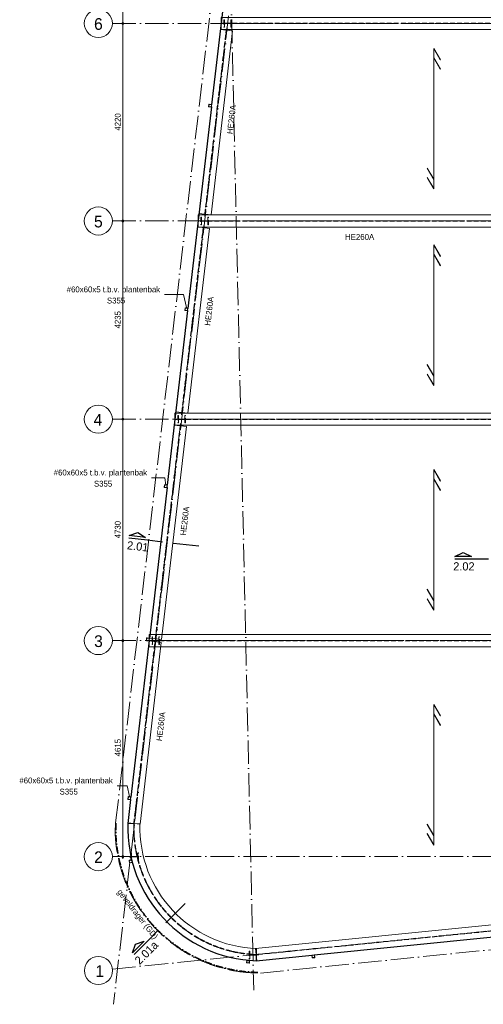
# Model space of a CAD drawing. Header units: millimetres. Extents: x -182 to 27852, y 3109 to 40413.
# Tile 1 of 7: x -182 to 9729, y 6845 to 27880. Entities that reach past the tile are written whole.
import ezdxf

# ---------------------------------------------------------------- set-up
doc = ezdxf.new("R2010")
doc.units = ezdxf.units.MM
for name, pattern in [('00_PBT_AFBR', [250, 150, -50, 0, -50]), ('00_PBT_CEN', [1600, 320, -240, 800, -240]), ('00_PBT_HART', [240, 150, -30, 0, -30, 0, -30]), ('00_PBT_HID2', [150, 100, -50]), ('00_PBT_STRA', [1400, 500, -100, 0, -100, 500, -100, 0, -100])]:
    doc.linetypes.add(name, pattern=pattern)
for name, color, linetype, lineweight in [('A-____-____-DIMS', 211, 'Continuous', 13), ('A-____-____-DIMS-50', 211, 'Continuous', 13), ('A-DETL-____-OTLN', 90, 'Continuous', 13), ('A-FLOR-____-OTLN', 192, 'Continuous', 25), ('A-GENM-____-OTLN', 13, 'Continuous', 25), ('G-____-____-SYMB', 111, 'Continuous', 13), ('S-BEAM-____-HDLN', 1, '00_PBT_HID2', 18), ('S-BEAM-____-IDEN', 2, 'Continuous', 18), ('S-BEAM-____-OTLN', 12, 'Continuous', 25), ('S-COLS-____-HDLN', 52, '00_PBT_HID2', 18), ('S-COLS-____-IDEN', 171, 'Continuous', 18), ('S-COLS-____-OTLN', 52, 'Continuous', 25), ('S-GRID-____-IDEN', 1, 'Continuous', 18), ('S-GRID-____-OTLN', 1, 'Continuous', 13)]:
    doc.layers.add(name, color=color, linetype=linetype, lineweight=lineweight)
doc.styles.add('PBT-Font_1', font='PBT-FONT.ttf', dxfattribs={"height": 250})
doc.styles.add('PBT-Font_2', font='PBT-FONT.ttf', dxfattribs={"height": 125})
doc.styles.add('PBT-Font_B', font='txt', dxfattribs={"height": 175})
doc.dimstyles.new('PBT_DIM_2_50mm_nk', dxfattribs={"dimscale": 304.8, "dimtxt": 125.344371, "dimasz": 0.147638, "dimexe": 0.246063, "dimexo": 0.0625, "dimgap": 0.032808, "dimtad": 1, "dimdec": 3, "dimrnd": 0.001, "dimdsep": 46, "dimtxsty": 'PBT-Font_2', "dimblk1": 'DOTBLANK', "dimblk2": 'DOTBLANK', "dimsah": 1, "dimcen": 0.09, "dimdle": 0.164042, "dimazin": 0, "dimtfac": 1, "dimtdec": 4, "dimtix": 1, "dimtmove": 0, "dimatfit": 3, "dimfxl": 0.246063, "dimfxlon": 1, "dimtvp": 1, "dimtolj": 1, "dimtzin": 0, "dimarcsym": 2})

# ---------------------------------------------------------------- blocks, each defined once
blk = doc.blocks.new('28_PBT_SF_stalen ligger_H-profiel_R24 - HE260A-1606415-02 dak bk ruwe vloer')
at = {"layer": 'S-BEAM-____-OTLN', "lineweight": 18}
for p, q in [((-3224, 0), (-3224, 130)), ((-3224, 130), (3224, 130)), ((-3224, -130), (-3224, 0)), ((3224, -130), (-3224, -130))]:
    blk.add_line(p, q, dxfattribs=at)
at = {"layer": 'S-BEAM-____-OTLN', "linetype": '00_PBT_HID2', "lineweight": 13}
for p, q in [((3224, 4), (-3224, 4)), ((3224, -4), (-3224, -4))]:
    blk.add_line(p, q, dxfattribs=at)
at = {"layer": 'S-BEAM-____-OTLN', "linetype": '00_PBT_HART', "lineweight": 13}
for p, q in [((-3274, 0), (-3224, 0)), ((-3224, 0), (3224, 0)), ((3274, 0), (3224, 0))]:
    blk.add_line(p, q, dxfattribs=at)
blk = doc.blocks.new('28_PBT_SF_stalen ligger_H-profiel_R24 - HE260A-1606125-02 dak bk ruwe vloer')
at = {"layer": 'S-BEAM-____-OTLN', "lineweight": 18}
for p, q in [((-8498, 0), (-8498, 130)), ((-8498, 130), (8498, 130)), ((8498, 130), (8498, -3)), ((-8498, -130), (-8498, 0)), ((8498, -130), (-8498, -130)), ((8498, -4), (8498, -130))]:
    blk.add_line(p, q, dxfattribs=at)
at = {"layer": 'S-BEAM-____-OTLN', "linetype": '00_PBT_HID2', "lineweight": 13}
for p, q in [((8498, 4), (-8498, 4)), ((8498, -4), (-8498, -4))]:
    blk.add_line(p, q, dxfattribs=at)
at = {"layer": 'S-BEAM-____-OTLN', "linetype": '00_PBT_HART', "lineweight": 13}
for p, q in [((-8548, 0), (-8498, 0)), ((-8498, 0), (-2542, 0)), ((-282, 0), (8498, 0)), ((8548, 0), (8498, 0))]:
    blk.add_line(p, q, dxfattribs=at)
blk = doc.blocks.new('00_PBT_GM_FB_overspanningspijl_R24 - Stalen dakplaten-1578967-02 dak bk ruwe vloer')
at = {"layer": 'A-GENM-____-OTLN'}
for points in [[(1, -1500), (1, 1500), (-1, 1500), (-1, -1500)], [(139, 1257), (141, 1258), (1, 1500), (1, 1496)], [(139, 1057), (141, 1058), (1, 1300), (1, 1296), (138, 1059)], [(-1, -1300), (-1, -1296), (-139, -1057), (-141, -1058)], [(-1, -1500), (-1, -1496), (-139, -1257), (-141, -1258)]]:
    blk.add_hatch(color=256, dxfattribs=at).paths.add_polyline_path(points)
at = {"layer": 'A-GENM-____-OTLN', "lineweight": 18}
for p, q in [((1, 1500), (-1, 1500)), ((-1, 1500), (-1, -1500)), ((1, -1500), (1, 1500)), ((141, 1258), (1, 1500)), ((1, 1500), (1, 1496)), ((1, 1496), (139, 1257)), ((141, 1058), (1, 1300)), ((1, 1300), (1, 1296)), ((1, 1296), (139, 1057)), ((139, 1257), (141, 1258)), ((139, 1057), (141, 1058)), ((-139, -1057), (-141, -1058)), ((-141, -1058), (-1, -1300)), ((-139, -1257), (-141, -1258)), ((-141, -1258), (-1, -1500)), ((-1, -1296), (-139, -1057)), ((-1, -1496), (-139, -1257)), ((-1, -1300), (-1, -1296)), ((-1, -1500), (-1, -1496)), ((-1, -1500), (1, -1500))]:
    blk.add_line(p, q, dxfattribs=at)
blk = doc.blocks.new('28_PBT_SF_stalen ligger_H-profiel_R24 - HE260A-1832969-02 dak bk ruwe vloer')
at = {"layer": 'S-BEAM-____-OTLN', "lineweight": 18}
for p, q in [((-7641, -130), (-7641, 130)), ((-7641, 130), (7641, 130)), ((7641, 130), (7641, -130))]:
    blk.add_line(p, q, dxfattribs=at)
at = {"layer": 'S-BEAM-____-OTLN', "linetype": '00_PBT_HID2', "lineweight": 13}
for p, q in [((7641, 4), (-7641, 4)), ((7641, -4), (-7641, -4))]:
    blk.add_line(p, q, dxfattribs=at)
at = {"layer": 'S-BEAM-____-OTLN', "linetype": '00_PBT_HART', "lineweight": 13}
for p, q in [((-7691, 0), (-7641, 0)), ((-7641, 0), (7641, 0)), ((7691, 0), (7641, 0))]:
    blk.add_line(p, q, dxfattribs=at)
blk = doc.blocks.new('28_PBT_SF_stalen ligger_H-profiel_R24 - HE260A-1609404-02 dak bk ruwe vloer')
at = {"layer": 'S-BEAM-____-OTLN', "lineweight": 18}
for p, q in [((0, -130), (0, 130)), ((2847, -2703), (2587, -2704))]:
    blk.add_line(p, q, dxfattribs=at)
at = {"layer": 'S-BEAM-____-OTLN', "linetype": '00_PBT_HID2', "lineweight": 13}
for radius in [2720, 2713]:
    blk.add_arc((0, -2717), radius, 0.2706, 90, dxfattribs=at)
at = {"layer": 'S-BEAM-____-OTLN', "linetype": '00_PBT_HART', "lineweight": 13}
for start, end in [(0.2706, 90), (90, 91.0545), (359.2161, 0.2706)]:
    blk.add_arc((0, -2717), 2717, start, end, dxfattribs=at)
at = {"layer": 'S-BEAM-____-OTLN', "lineweight": 18}
blk.add_arc((0, -2717), 2587, 0.2706, 90, dxfattribs=at)
blk = doc.blocks.new('28_PBT_SF_stalen ligger_H-profiel_R24 - HE260A-1832971-02 dak bk ruwe vloer')
at = {"layer": 'S-BEAM-____-OTLN', "lineweight": 18}
for p, q in [((-1995, -130), (-1995, 130)), ((-1995, 130), (1963, 130)), ((1963, 130), (1963, -130))]:
    blk.add_line(p, q, dxfattribs=at)
at = {"layer": 'S-BEAM-____-OTLN', "linetype": '00_PBT_HID2', "lineweight": 13}
for p, q in [((1963, 4), (-1995, 4)), ((1963, -4), (-1995, -4))]:
    blk.add_line(p, q, dxfattribs=at)
at = {"layer": 'S-BEAM-____-OTLN', "linetype": '00_PBT_HART', "lineweight": 13}
for p, q in [((-2045, 0), (-1995, 0)), ((-1995, 0), (1963, 0)), ((2013, 0), (1963, 0))]:
    blk.add_line(p, q, dxfattribs=at)
blk = doc.blocks.new('28_PBT_SF_stalen ligger_H-profiel_R24 - HE260A-1832972-02 dak bk ruwe vloer')
at = {"layer": 'S-BEAM-____-OTLN', "lineweight": 18}
for p, q in [((-2003, -130), (-2003, 130)), ((-2003, 130), (1971, 130)), ((1971, 130), (1971, -130))]:
    blk.add_line(p, q, dxfattribs=at)
at = {"layer": 'S-BEAM-____-OTLN', "linetype": '00_PBT_HID2', "lineweight": 13}
for p, q in [((1971, 4), (-2003, 4)), ((1971, -4), (-2003, -4))]:
    blk.add_line(p, q, dxfattribs=at)
at = {"layer": 'S-BEAM-____-OTLN', "linetype": '00_PBT_HART', "lineweight": 13}
for p, q in [((-2053, 0), (-2003, 0)), ((-2003, 0), (1971, 0)), ((2021, 0), (1971, 0))]:
    blk.add_line(p, q, dxfattribs=at)
blk = doc.blocks.new('28_PBT_SF_stalen ligger_H-profiel_R24 - HE260A-1832983-02 dak bk ruwe vloer')
at = {"layer": 'S-BEAM-____-OTLN', "lineweight": 18}
for p, q in [((-2252, -130), (-2252, 130)), ((-2252, 130), (2329, 130)), ((2329, 130), (2329, -130))]:
    blk.add_line(p, q, dxfattribs=at)
at = {"layer": 'S-BEAM-____-OTLN', "linetype": '00_PBT_HID2', "lineweight": 13}
for p, q in [((2329, 4), (-2252, 4)), ((2329, -4), (-2252, -4))]:
    blk.add_line(p, q, dxfattribs=at)
at = {"layer": 'S-BEAM-____-OTLN', "linetype": '00_PBT_HART', "lineweight": 13}
for p, q in [((-2302, 0), (-2252, 0)), ((-2252, 0), (2329, 0)), ((2379, 0), (2329, 0))]:
    blk.add_line(p, q, dxfattribs=at)
blk = doc.blocks.new('28_PBT_SF_stalen ligger_H-profiel_R24 - HE260A-1832984-02 dak bk ruwe vloer')
at = {"layer": 'S-BEAM-____-OTLN', "lineweight": 18}
for p, q in [((-1959, -130), (-1959, 130)), ((-1959, 130), (1954, 130)), ((1954, 130), (1954, -130))]:
    blk.add_line(p, q, dxfattribs=at)
at = {"layer": 'S-BEAM-____-OTLN', "linetype": '00_PBT_HID2', "lineweight": 13}
for p, q in [((1954, 4), (-1959, 4)), ((1954, -4), (-1959, -4))]:
    blk.add_line(p, q, dxfattribs=at)
at = {"layer": 'S-BEAM-____-OTLN', "linetype": '00_PBT_HART', "lineweight": 13}
for p, q in [((-2009, 0), (-1959, 0)), ((-1959, 0), (1954, 0)), ((2004, 0), (1954, 0))]:
    blk.add_line(p, q, dxfattribs=at)
blk = doc.blocks.new('21_PBT_SF_geveldrager_R24 - Geveldrager volgens leverancier terras-1810502-02 dak bk ruwe vloer')
at = {"layer": 'S-BEAM-____-OTLN', "linetype": '00_PBT_AFBR', "lineweight": 35}
blk.add_arc((0, -2819), 3080, 358.022, 89.2995, dxfattribs=at)
blk = doc.blocks.new('28_PBT_SC_stalen kolom_koker-profiel_R24 - K60x60x5_S355 t_b_v_ plantenbak-1837145-02 dak bk ruwe vloer')
at = {"layer": 'S-COLS-____-OTLN', "lineweight": 18}
for p, q in [((-30, 22.5), (-30, -22.5)), ((-25, -20), (-25, 20)), ((22.5, 30), (-22.5, 30)), ((-20, 25), (20, 25)), ((25, 20), (25, -20)), ((30, -22.5), (30, 22.5)), ((-22.5, -30), (22.5, -30)), ((20, -25), (-20, -25))]:
    blk.add_line(p, q, dxfattribs=at)
for centre, radius, start, end in [((-22.5, 22.5), 7.5, 90, 180), ((-20, 20), 5, 90, 180), ((20, 20), 5, 0, 90), ((22.5, 22.5), 7.5, 360, 90), ((-22.5, -22.5), 7.5, 180, 270), ((-20, -20), 5, 180, 270), ((20, -20), 5, 270, 360), ((22.5, -22.5), 7.5, 270, 360)]:
    blk.add_arc(centre, radius, start, end, dxfattribs=at)
blk = doc.blocks.new('28_PBT_SC_stalen kolom_H-profiel_R24 - HE160B-V2-02 dak bk ruwe vloer')
at = {"layer": 'S-COLS-____-HDLN'}
for p, q in [((80, 80), (-80, 80)), ((-80, 80), (-80, 67)), ((-80, 67), (-19, 67)), ((-4, 52), (-4, -52)), ((4, -52), (4, 52)), ((19, 67), (80, 67)), ((80, 67), (80, 80)), ((-19, -67), (-80, -67)), ((-80, -67), (-80, -80)), ((-80, -80), (80, -80)), ((80, -67), (19, -67)), ((80, -80), (80, -67))]:
    blk.add_line(p, q, dxfattribs=at)
for centre, start, end in [((-19, 52), 0, 90), ((19, 52), 90, 180), ((-19, -52), 270, 0), ((19, -52), 180, 270)]:
    blk.add_arc(centre, 15, start, end, dxfattribs=at)
blk = doc.blocks.new('28_PBT_SC_stalen kolom_H-profiel_R24 - HE160B-1603786-02 dak bk ruwe vloer')
at = {"layer": 'S-COLS-____-HDLN'}
for p, q in [((-74, 67), (-66, 67)), ((-68, 80), (-73, 80)), ((-49, 67), (-19, 67)), ((-4, 52), (-4, -52)), ((4, -52), (4, 52)), ((80, 80), (9, 80)), ((19, 67), (80, 67)), ((80, 67), (80, 80)), ((-63, -67), (-80, -67)), ((-80, -67), (-80, -80)), ((-80, -80), (80, -80)), ((-46, -67), (-62, -67)), ((-30, -67), (-46, -67)), ((-19, -67), (-29, -67)), ((80, -67), (19, -67)), ((80, -80), (80, -67))]:
    blk.add_line(p, q, dxfattribs=at)
for centre, start, end in [((-19, 52), 0, 90), ((19, 52), 90, 180), ((-19, -52), 270, 318.0683), ((-19, -52), 318.6682, 0), ((19, -52), 180, 270)]:
    blk.add_arc(centre, 15, start, end, dxfattribs=at)
at = {"layer": 'S-COLS-____-OTLN', "lineweight": 18}
for p, q in [((-73, 80), (-80, 80)), ((-80, 80), (-80, 67)), ((-80, 67), (-74, 67)), ((8, 80), (-68, 80)), ((-66, 67), (-49, 67))]:
    blk.add_line(p, q, dxfattribs=at)
blk = doc.blocks.new('28_PBT_SC_stalen kolom_H-profiel_R24 - HE160B-V1-02 dak bk ruwe vloer')
at = {"layer": 'S-COLS-____-HDLN'}
for p, q in [((80, 80), (-80, 80)), ((-80, 80), (-80, 67)), ((-80, 67), (-19, 67)), ((-4, 52), (-4, -52)), ((4, -39), (4, 52)), ((19, 67), (80, 67)), ((80, 67), (80, 80)), ((-19, -67), (-80, -67)), ((-80, -67), (-80, -72)), ((-80, -79), (-80, -80)), ((-80, -80), (80, -80)), ((4, -52), (4, -40)), ((42, -67), (19, -67)), ((80, -67), (43, -67)), ((80, -80), (80, -67))]:
    blk.add_line(p, q, dxfattribs=at)
for centre, start, end in [((-19, 52), 0, 90), ((19, 52), 90, 180), ((-19, -52), 270, 0), ((19, -52), 180, 186.1558), ((19, -52), 188.0341, 195), ((19, -52), 195, 209.2052), ((19, -52), 210.2872, 218.7708), ((19, -52), 219.3424, 225), ((19, -52), 225, 270)]:
    blk.add_arc(centre, 15, start, end, dxfattribs=at)
at = {"layer": 'S-COLS-____-OTLN', "lineweight": 18}
blk.add_line((-80, -72), (-80, -79), dxfattribs=at)
blk = doc.blocks.new('28_PBT_SF_stalen ligger_H-profiel_R24 - HE260A-1605143-02 dak bk ruwe vloer')
at = {"layer": 'S-BEAM-____-HDLN'}
for p, q in [((5422, 130), (5522, 130)), ((5522, 4), (5422, 4)), ((5532, 130), (7572, 130)), ((7572, 4), (5532, 4)), ((7582, 130), (7682, 130)), ((7682, 4), (7582, 4)), ((9308, 26), (9308, 2)), ((9308, 4), (9308, 4)), ((-2366, -130), (-2466, -130)), ((3734, -4), (3634, -4)), ((3734, -130), (3634, -130)), ((9313, 0), (9308, 0))]:
    blk.add_line(p, q, dxfattribs=at)
at = {"layer": 'S-BEAM-____-OTLN', "lineweight": 18}
for p, q in [((-9308, 0), (-9308, 130)), ((-9308, 130), (5422, 130)), ((5522, 130), (5532, 130)), ((7572, 130), (7582, 130)), ((7682, 130), (9308, 130)), ((9308, 130), (9308, 26)), ((9308, 0), (9308, 0)), ((-9308, -130), (-9308, 0)), ((-2466, -130), (-9308, -130)), ((3634, -130), (-2366, -130)), ((9308, -130), (3734, -130)), ((9308, -2), (9308, -130))]:
    blk.add_line(p, q, dxfattribs=at)
at = {"layer": 'S-BEAM-____-OTLN', "linetype": '00_PBT_HID2', "lineweight": 13}
for p, q in [((5422, 4), (-9308, 4)), ((5532, 4), (5522, 4)), ((7582, 4), (7572, 4)), ((9308, 4), (7682, 4)), ((3634, -4), (-9308, -4)), ((9308, -4), (3734, -4))]:
    blk.add_line(p, q, dxfattribs=at)
at = {"layer": 'S-BEAM-____-OTLN', "linetype": '00_PBT_HART', "lineweight": 13}
for p, q in [((-9358, 0), (-9308, 0)), ((-9308, 0), (-2366, 0)), ((3734, 0), (5422, 0)), ((5522, 0), (5532, 0)), ((7572, 0), (7582, 0)), ((7682, 0), (9308, 0)), ((9358, 0), (9313, 0))]:
    blk.add_line(p, q, dxfattribs=at)
blk = doc.blocks.new('28_PBT_SF_stalen ligger_H-profiel_R24 - HE260A-1606123-02 dak bk ruwe vloer')
at = {"layer": 'S-BEAM-____-HDLN'}
for p, q in [((-9761, 0), (-9761, 52)), ((-9761, 4), (-9761, 4)), ((-2367, 130), (-2267, 130)), ((-2267, 4), (-2367, 4)), ((3733, 130), (3833, 130)), ((3833, 4), (3733, 4)), ((-9811, 0), (-9786, 0)), ((-9767, 0), (-9761, 0))]:
    blk.add_line(p, q, dxfattribs=at)
at = {"layer": 'S-BEAM-____-OTLN', "lineweight": 18}
for p, q in [((-9761, 52), (-9761, 130)), ((-9761, 130), (-2367, 130)), ((-2267, 130), (3733, 130)), ((3833, 130), (9761, 130)), ((9761, 130), (9761, -1)), ((-9761, -130), (-9761, 0)), ((9761, -130), (-9761, -130)), ((9761, -2), (9761, -130))]:
    blk.add_line(p, q, dxfattribs=at)
at = {"layer": 'S-BEAM-____-OTLN', "linetype": '00_PBT_HID2', "lineweight": 13}
for p, q in [((-2367, 4), (-9761, 4)), ((3733, 4), (-2267, 4)), ((9761, 4), (3833, 4)), ((9761, -4), (-9761, -4))]:
    blk.add_line(p, q, dxfattribs=at)
at = {"layer": 'S-BEAM-____-OTLN', "linetype": '00_PBT_HART', "lineweight": 13}
for p, q in [((-9786, 0), (-9767, 0)), ((-9761, 0), (-2367, 0)), ((3833, 0), (9761, 0)), ((9811, 0), (9761, 0))]:
    blk.add_line(p, q, dxfattribs=at)
blk = doc.blocks.new('Grid - Stramienbol-963102-02 dak bk ruwe vloer')
at = {"layer": 'S-GRID-____-IDEN'}
blk.add_circle((0, 0), 6, dxfattribs=at)
blk = doc.blocks.new('DIMBLOCK1-02 dak bk ruwe vloer')
at = {"layer": 'A-____-____-DIMS-50'}
for p, q in [((2025, 33775), (1950, 33775)), ((2025, 33825), (2025, 27800)), ((2025, 33775), (2100, 33775)), ((2025, 27800), (1950, 27800)), ((2025, 27800), (2100, 27800))]:
    blk.add_line(p, q, dxfattribs=at)
for centre in [(2025, 33775), (2025, 27800)]:
    blk.add_circle(centre, 22.5, dxfattribs=at)
at = {"layer": 'A-____-____-DIMS-50', "color": 0, "insert": (1852, 30616), "char_height": 125, "width": 411.51, "attachment_point": 1, "rotation": 90, "line_spacing_factor": 1.135194, "style": 'PBT-Font_2'}
blk.add_mtext('5975', dxfattribs=at)
blk = doc.blocks.new('_DotBlank')
at = {"color": 0, "linetype": 'ByBlock', "lineweight": -2}
blk.add_line((-0.5, 0), (-1, 0), dxfattribs=at)
blk.add_circle((0, 0), 0.5, dxfattribs=at)
blk = doc.blocks.new('DIMBLOCK2-02 dak bk ruwe vloer')
at = {"layer": 'A-____-____-DIMS-50'}
for p, q in [((2025, 27800), (1950, 27800)), ((2025, 27800), (2025, 23580)), ((2025, 27800), (2100, 27800)), ((2025, 23580), (1950, 23580)), ((2025, 23580), (2100, 23580))]:
    blk.add_line(p, q, dxfattribs=at)
for centre in [(2025, 27800), (2025, 23580)]:
    blk.add_circle(centre, 22.5, dxfattribs=at)
at = {"layer": 'A-____-____-DIMS-50', "color": 0, "insert": (1852, 25510), "char_height": 125, "width": 431.37, "attachment_point": 1, "rotation": 90, "line_spacing_factor": 1.135194, "style": 'PBT-Font_2'}
blk.add_mtext('4220', dxfattribs=at)
blk = doc.blocks.new('DIMBLOCK3-02 dak bk ruwe vloer')
at = {"layer": 'A-____-____-DIMS-50'}
for p, q in [((2025, 23580), (1950, 23580)), ((2025, 23580), (2025, 19345)), ((2025, 23580), (2100, 23580)), ((2025, 19345), (1950, 19345)), ((2025, 19345), (2100, 19345))]:
    blk.add_line(p, q, dxfattribs=at)
for centre in [(2025, 23580), (2025, 19345)]:
    blk.add_circle(centre, 22.5, dxfattribs=at)
at = {"layer": 'A-____-____-DIMS-50', "color": 0, "insert": (1852, 21283), "char_height": 125, "width": 431.37, "attachment_point": 1, "rotation": 90, "line_spacing_factor": 1.135194, "style": 'PBT-Font_2'}
blk.add_mtext('4235', dxfattribs=at)
blk = doc.blocks.new('DIMBLOCK4-02 dak bk ruwe vloer')
at = {"layer": 'A-____-____-DIMS-50'}
for p, q in [((2025, 19345), (1950, 19345)), ((2025, 19345), (2025, 14615)), ((2025, 19345), (2100, 19345)), ((2025, 14615), (1950, 14615)), ((2025, 14615), (2100, 14615))]:
    blk.add_line(p, q, dxfattribs=at)
for centre in [(2025, 19345), (2025, 14615)]:
    blk.add_circle(centre, 22.5, dxfattribs=at)
at = {"layer": 'A-____-____-DIMS-50', "color": 0, "insert": (1852, 16800), "char_height": 125, "width": 431.37, "attachment_point": 1, "rotation": 90, "line_spacing_factor": 1.135194, "style": 'PBT-Font_2'}
blk.add_mtext('4730', dxfattribs=at)
blk = doc.blocks.new('DIMBLOCK5-02 dak bk ruwe vloer')
at = {"layer": 'A-____-____-DIMS-50'}
for p, q in [((2025, 14615), (1950, 14615)), ((2025, 14615), (2025, 9950)), ((2025, 14615), (2100, 14615)), ((2025, 10000), (1950, 10000)), ((2025, 10000), (2100, 10000))]:
    blk.add_line(p, q, dxfattribs=at)
for centre in [(2025, 14615), (2025, 10000)]:
    blk.add_circle(centre, 22.5, dxfattribs=at)
at = {"layer": 'A-____-____-DIMS-50', "color": 0, "insert": (1852, 12142), "char_height": 125, "width": 397.32, "attachment_point": 1, "rotation": 90, "line_spacing_factor": 1.135194, "style": 'PBT-Font_2'}
blk.add_mtext('4615', dxfattribs=at)
blk = doc.blocks.new('Detail View - Detail_Drsn peil-1535670-02 dak bk ruwe vloer')
at = {"layer": 'G-____-____-SYMB', "lineweight": 25}
for p, q in [((-8, 1), (-4.5, 2.75)), ((-1, 1), (-8, 1)), ((-8, 0), (0, 0)), ((-4.5, 2.75), (-1, 1))]:
    blk.add_line(p, q, dxfattribs=at)

msp = doc.modelspace()

# ---------------------------------------------------------------- linework, layer by layer
at = {"layer": 'A-DETL-____-OTLN', "linetype": '00_PBT_STRA'}
for p, q in [((4360.2443, 32082.6939), (1857.8411, 10620.3334)), ((4962.8654, 7513.3938), (19465.298, 8975.6743))]:
    msp.add_line(p, q, dxfattribs=at)
msp.add_arc((4957.8411, 10613.3938), 3100, 180, 270, dxfattribs=at)
at = {"layer": 'A-FLOR-____-OTLN'}
for p, q in [((4455.6085, 30649.7707), (3920.699, 26062.0125)), ((3915.3995, 26016.5602), (3413.5521, 21712.3664)), ((3408.2526, 21666.9141), (2972.8934, 17932.9689)), ((2967.5939, 17887.5167), (2591.2495, 14659.7241)), ((2585.95, 14614.2718), (2195.9074, 11268.9936)), ((2190.6079, 11223.5413), (2130.5524, 10708.4633)), ((6114.6906, 7900.8996), (9950.0818, 8287.6221)), ((4874.6067, 7775.8619), (6069.1614, 7896.3089))]:
    msp.add_line(p, q, dxfattribs=at)
msp.add_arc((4975.823, 10620.6862), 2846.6243, 178.23297609, 267.96232625, dxfattribs=at)
at = {"layer": 'G-____-____-SYMB', "linetype": '00_PBT_CEN', "lineweight": 25}
for p, q in [((2549.8783, 16764.5731), (3646.7755, 16636.6819)), ((9523.4567, 16360.1598), (10611.5058, 16360.1598)), ((2547.3736, 8192.2368), (3355.5761, 9000.4392))]:
    msp.add_line(p, q, dxfattribs=at)
at = {"layer": 'S-COLS-____-IDEN'}
for p, q in [((3319.7351, 22005.8054), (2913.8841, 22005.8054)), ((3386.2106, 21729.4069), (3319.7351, 22005.8054)), ((2919.6969, 18093.1517), (2636.1617, 18093.1517)), ((2942.3101, 17936.5986), (2919.6969, 18093.1517)), ((2118.6838, 11514.6928), (1901.7502, 11514.6928)), ((2166.3033, 11287.1771), (2118.6838, 11514.6928))]:
    msp.add_line(p, q, dxfattribs=at)
at = {"layer": 'S-GRID-____-OTLN', "linetype": '00_PBT_STRA', "lineweight": 18}
for p, q in [((5662.2901, 39782.2951), (1822.0009, 6844.9239)), ((4079.6975, 39779.4873), (4820.734, 7147.2862)), ((1799.7366, 27800), (23949.7366, 27800)), ((1799.7366, 23580), (23949.7366, 23580)), ((1799.7366, 19345), (22098.9873, 19345)), ((1799.7366, 14615), (23949.7366, 14615)), ((1799.7366, 10000), (23949.7366, 10000)), ((1799.7366, 7596.4819), (23837.9919, 9818.5995))]:
    msp.add_line(p, q, dxfattribs=at)

# ---------------------------------------------------------------- block references
at = {"layer": 'A-GENM-____-OTLN'}
for p in [(8670.7, 25767.5041), (8670.7, 21567.5041), (8670.7, 16767.5041), (8670.7, 11747.5041)]:
    msp.add_blockref('00_PBT_GM_FB_overspanningspijl_R24 - Stalen dakplaten-1578967-02 dak bk ruwe vloer', p, dxfattribs=at)
at = {"layer": 'G-____-____-SYMB', "lineweight": 25, "xscale": 49.99999999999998, "yscale": 49.99999999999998, "zscale": 49.99999999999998}
for p, rotation in [((2549.8783, 16764.5731), 353.3497008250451), ((2547.3736, 8192.2368), 44.99999999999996)]:
    msp.add_blockref('Detail View - Detail_Drsn peil-1535670-02 dak bk ruwe vloer', p, dxfattribs=dict(at, rotation=rotation))
msp.add_blockref('Detail View - Detail_Drsn peil-1535670-02 dak bk ruwe vloer', (9523.4567, 16360.1598), dxfattribs=at)
at = {"layer": 'S-BEAM-____-HDLN'}
for name, p in [('28_PBT_SF_stalen ligger_H-profiel_R24 - HE260A-1605143-02 dak bk ruwe vloer', (12445.7583, 19345)), ('28_PBT_SF_stalen ligger_H-profiel_R24 - HE260A-1606123-02 dak bk ruwe vloer', (12347.4003, 14615))]:
    msp.add_blockref(name, p, dxfattribs=at)
at = {"layer": 'S-BEAM-____-OTLN', "linetype": '00_PBT_HART', "lineweight": 13}
for name, p in [('28_PBT_SF_stalen ligger_H-profiel_R24 - HE260A-1606125-02 dak bk ruwe vloer', (12621.7049, 27800)), ('28_PBT_SF_stalen ligger_H-profiel_R24 - HE260A-1606415-02 dak bk ruwe vloer', (6855.6544, 23580))]:
    msp.add_blockref(name, p, dxfattribs=at)
for name, p, rotation in [('28_PBT_SF_stalen ligger_H-profiel_R24 - HE260A-1832971-02 dak bk ruwe vloer', (4006.4495, 25674.9446), 263.34962786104), ('28_PBT_SF_stalen ligger_H-profiel_R24 - HE260A-1832972-02 dak bk ruwe vloer', (3513.5443, 21447.4446), 263.34962786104), ('28_PBT_SF_stalen ligger_H-profiel_R24 - HE260A-1832983-02 dak bk ruwe vloer', (2990.9073, 16964.9446), 263.34962786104), ('28_PBT_SF_stalen ligger_H-profiel_R24 - HE260A-1832984-02 dak bk ruwe vloer', (2487.4189, 12646.6763), 263.34962786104), ('28_PBT_SF_stalen ligger_H-profiel_R24 - HE260A-1609404-02 dak bk ruwe vloer', (4879.2291, 7905.7797), 177.9623262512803), ('28_PBT_SF_stalen ligger_H-profiel_R24 - HE260A-1832969-02 dak bk ruwe vloer', (12477.1474, 8673.0854), 5.757674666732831)]:
    msp.add_blockref(name, p, dxfattribs=dict(at, rotation=rotation))
at = {"layer": 'S-BEAM-____-OTLN', "linetype": '00_PBT_AFBR', "lineweight": 35, "rotation": 180}
msp.add_blockref('21_PBT_SF_geveldrager_R24 - Geveldrager volgens leverancier terras-1810502-02 dak bk ruwe vloer', (4950.1165, 7786.6692), dxfattribs=at)
at = {"layer": 'S-COLS-____-HDLN', "rotation": 89.9999999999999}
for name, p in [('28_PBT_SC_stalen kolom_H-profiel_R24 - HE160B-V2-02 dak bk ruwe vloer', (4265.2303, 27800)), ('28_PBT_SC_stalen kolom_H-profiel_R24 - HE160B-V2-02 dak bk ruwe vloer', (3773.2049, 23580)), ('28_PBT_SC_stalen kolom_H-profiel_R24 - HE160B-V2-02 dak bk ruwe vloer', (3279.4307, 19345)), ('28_PBT_SC_stalen kolom_H-profiel_R24 - HE160B-V2-02 dak bk ruwe vloer', (2727.9426, 14615)), ('28_PBT_SC_stalen kolom_H-profiel_R24 - HE160B-1603786-02 dak bk ruwe vloer', (2276.7759, 10000)), ('28_PBT_SC_stalen kolom_H-profiel_R24 - HE160B-V1-02 dak bk ruwe vloer', (4803.6552, 7899.367))]:
    msp.add_blockref(name, p, dxfattribs=at)
at = {"layer": 'S-COLS-____-OTLN'}
for p, rotation in [((3888.2511, 26042.7607), 353.3496278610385), ((3381.1042, 21693.1146), 353.3496278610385), ((2940.4455, 17913.7171), 353.3496278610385), ((2558.8016, 14640.4723), 353.3496278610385), ((2163.4595, 11249.7417), 353.3496278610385), ((2191.1137, 9899.3259), 14.36965446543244), ((4700.757, 7757.2437), 84.85775018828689), ((6094.9356, 7868.7556), 95.75767491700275)]:
    msp.add_blockref('28_PBT_SC_stalen kolom_koker-profiel_R24 - K60x60x5_S355 t_b_v_ plantenbak-1837145-02 dak bk ruwe vloer', p, dxfattribs=dict(at, rotation=rotation))
at = {"layer": 'S-GRID-____-IDEN', "xscale": 49.99999999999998, "yscale": 49.99999999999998, "zscale": 49.99999999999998}
for p, rotation in [((1499.7366, 27800), 269.9999999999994), ((1499.7366, 23580), 269.9999999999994), ((1499.7366, 19345), 269.9999999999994), ((1499.7366, 14615), 269.9999999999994), ((1499.7366, 10000), 269.9999999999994), ((1501.2501, 7566.3855), 275.7576749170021)]:
    msp.add_blockref('Grid - Stramienbol-963102-02 dak bk ruwe vloer', p, dxfattribs=dict(at, rotation=rotation))

# ---------------------------------------------------------------- texts
at = {"layer": 'G-____-____-SYMB', "char_height": 175, "attachment_point": 1, "style": 'PBT-Font_B'}
for s, insert, width, rotation in [('2.01', (2126.2517, 16742.1046), 477.004062, 353.34970083), ('2.01a', (2258.8408, 7802.7613), 625.31625, 45)]:
    msp.add_mtext(s, dxfattribs=dict(at, insert=insert, width=width, rotation=rotation))
at = {"layer": 'G-____-____-SYMB', "insert": (9087.0325, 16288.7826), "char_height": 175, "width": 521.096875, "attachment_point": 1, "style": 'PBT-Font_B'}
msp.add_mtext('2.02', dxfattribs=at)
at = {"layer": 'S-BEAM-____-IDEN', "lineweight": 13, "char_height": 125, "attachment_point": 1, "style": 'PBT-Font_2'}
for s, insert, width, rotation in [('HE260A', (4247.0937, 25445.2937), 693.459687, 83.34962786), ('HE260A', (3769.7385, 21351.1621), 693.459687, 83.34962786), ('HE260A', (3247.1016, 16868.6621), 693.459687, 83.34962786), ('HE260A', (2735.1569, 12477.866), 693.459687, 83.34962786), ('geveldrager (GD)', (1992.3069, 9318.5295), 1571.3075, 307.97968545)]:
    msp.add_mtext(s, dxfattribs=dict(at, insert=insert, width=width, rotation=rotation))
at = {"layer": 'S-BEAM-____-IDEN', "lineweight": 13, "insert": (6774.5323, 23301.4885), "char_height": 125, "width": 693.459687, "attachment_point": 1, "style": 'PBT-Font_2'}
msp.add_mtext('HE260A', dxfattribs=at)
at = {"layer": 'S-COLS-____-IDEN', "lineweight": 13, "char_height": 125, "attachment_point": 1, "style": 'PBT-Font_2'}
for s, insert, width in [('#60x60x5 t.b.v. plantenbak', (823.3841, 22180.5398), 2529.324062), ('S355', (1683.28, 21942.4148), 448.945), ('#60x60x5 t.b.v. plantenbak', (545.6617, 18267.8861), 2529.324062), ('S355', (1405.5575, 18029.7611), 448.945), ('#60x60x5 t.b.v. plantenbak', (-188.7498, 11689.4272), 2529.324062), ('S355', (671.1461, 11451.3022), 448.945)]:
    msp.add_mtext(s, dxfattribs=dict(at, insert=insert, width=width))
at = {"layer": 'S-GRID-____-IDEN', "lineweight": 35, "char_height": 250, "attachment_point": 1, "style": 'PBT-Font_1'}
for s, insert, width in [('6', (1407.4469, 27912.8371), 216.455625), ('5', (1407.4469, 23692.8371), 216.455625), ('4', (1397.4469, 19457.8371), 240.50625), ('3', (1409.1969, 14727.8371), 212.447187), ('2', (1409.1969, 10112.8371), 212.447187), ('1', (1435.4607, 7679.0928), 152.320625)]:
    msp.add_mtext(s, dxfattribs=dict(at, insert=insert, width=width))

# ---------------------------------------------------------------- dimensions: what is measured, and where the dimension line sits
at = {"layer": 'A-____-____-DIMS'}
for base, p1, p2, override, picture, middle in [((2024.6572, 27800), (2099.6572, 33775), (2099.6572, 27800), {"dimpost": '<>', "dimfxl": 5975}, 'DIMBLOCK1-02 dak bk ruwe vloer', (1952.1572, 30787.5)), ((2024.6572, 23580), (2099.6572, 27800), (2099.6572, 23580), {"dimpost": '<>', "dimfxl": 4220}, 'DIMBLOCK2-02 dak bk ruwe vloer', (1952.1572, 25690)), ((2024.6572, 19345), (2099.6572, 23580), (2099.6572, 19345), {"dimpost": '<>', "dimfxl": 4235}, 'DIMBLOCK3-02 dak bk ruwe vloer', (1952.1572, 21462.5)), ((2024.6572, 14615), (2099.6572, 19345), (2099.6572, 14615), {"dimpost": '<>', "dimfxl": 4730}, 'DIMBLOCK4-02 dak bk ruwe vloer', (1952.1572, 16980)), ((2024.6572, 10000), (2099.6572, 14615), (2099.6572, 10000), {"dimpost": '<>', "dimfxl": 4615}, 'DIMBLOCK5-02 dak bk ruwe vloer', (1952.1572, 12307.5))]:
    dim = msp.add_linear_dim(base=base, p1=p1, p2=p2, angle=90, dimstyle='PBT_DIM_2_50mm_nk', override=override, dxfattribs=at)
    dim.commit()
    dim.dimension.update_dxf_attribs({"geometry": picture, "text_midpoint": middle})

doc.saveas('drawing.dxf')
